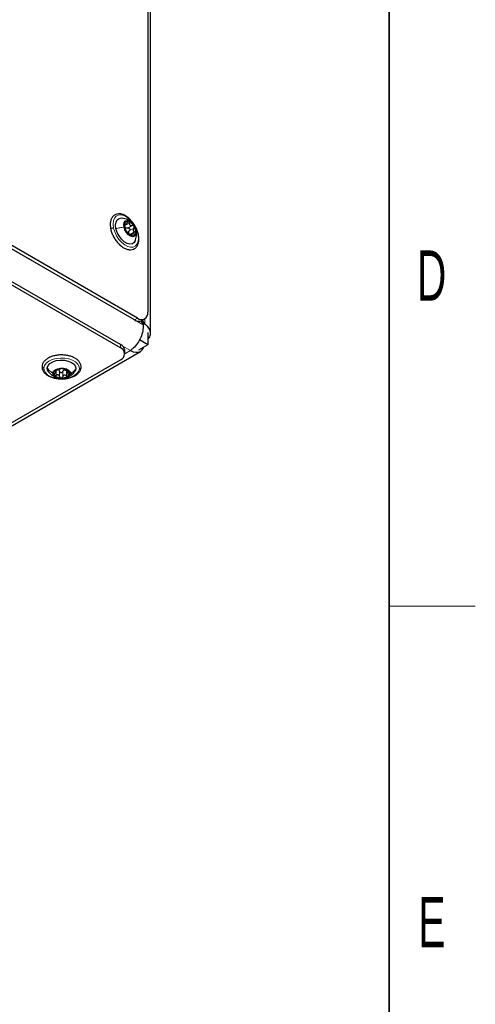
# Model space of a CAD drawing. Header units: millimetres. Extents: x 5 to 418, y 2 to 292.
# Tile 18 of 30: x 382 to 414, y 75 to 143. Entities that reach past the tile are written whole.
import ezdxf

# ---------------------------------------------------------------- set-up
doc = ezdxf.new("R2010")
doc.units = ezdxf.units.MM
doc.layers.add('SLD-0', color=7, linetype='Continuous')
doc.styles.add('SLDTEXTSTYLE0', font='TXT', dxfattribs={"width": 0.605})

msp = doc.modelspace()

# ---------------------------------------------------------------- linework, layer by layer
at = {"color": 7, "linetype": 'Continuous', "lineweight": 25}
for p, q in [((391.2046, 157.7256), (391.2046, 122.696)), ((391.4025, 121.2432), (391.4025, 158.0072)), ((390.2853, 122.1652), (368.365, 134.8195)), ((390.4975, 122.2876), (368.5771, 134.942)), ((389.3095, 120.4587), (374.4603, 129.031)), ((389.3095, 120.2137), (374.4603, 128.786)), ((389.5898, 128.7615), (389.7047, 128.8278)), ((390.4075, 128.3668), (390.3894, 128.4244)), ((390.1161, 128.1339), (389.9952, 128.0641)), ((390.7328, 122.0912), (390.8924, 121.8147)), ((390.7853, 122.1157), (390.9974, 122.2381)), ((390.9924, 121.8724), (390.8353, 122.1446)), ((390.9924, 121.8724), (390.8924, 121.8147)), ((391.2187, 120.4343), (390.6232, 120.778)), ((391.2187, 121.2973), (391.2187, 120.4343)), ((372.8679, 109.6774), (390.7024, 119.973)), ((389.6024, 119.8055), (389.6024, 120.0505)), ((391.2187, 120.4343), (390.5682, 120.0587)), ((372.8313, 109.8847), (389.3095, 119.3973)), ((384.8058, 118.5422), (384.8058, 118.6655)), ((385.6108, 118.6547), (385.6108, 118.5042))]:
    msp.add_line(p, q, dxfattribs=at)
at = {"color": 7, "linetype": 'Continuous', "lineweight": 18}
for p, q in [((390.8924, 121.8147), (373.9087, 131.6192)), ((389.6161, 128.727), (389.9272, 128.9066)), ((389.6196, 128.8475), (389.6383, 128.8582)), ((389.8099, 128.2284), (389.8755, 128.2323)), ((389.8115, 128.5569), (390.1226, 128.7366)), ((389.9219, 128.369), (390.233, 128.5487)), ((389.9767, 128.1134), (390.2878, 128.293)), ((390.0865, 128.0436), (390.1093, 128.0568)), ((390.4975, 122.2876), (390.2853, 122.1652)), ((390.9924, 122.2352), (390.9924, 121.8724)), ((389.3095, 120.4587), (389.3095, 120.2137)), ((390.0025, 120.0423), (389.4361, 120.3693)), ((390.0025, 120.0423), (389.6024, 119.8114)), ((384.752, 118.6105), (384.752, 118.5819)), ((384.8348, 118.6646), (384.8348, 118.3053)), ((385.0735, 118.5746), (385.0735, 118.2153)), ((385.2911, 118.5677), (385.2911, 118.2084)), ((385.5454, 118.642), (385.5454, 118.2827)), ((385.6803, 118.5989), (385.6803, 118.5524))]:
    msp.add_line(p, q, dxfattribs=at)
at = {"color": 7, "linetype": 'Continuous', "lineweight": 18, "flags": 128}
for points in [[(388.8334, 128.5583), (388.8009, 128.8182), (388.8193, 129.0507), (388.8876, 129.2423), (389.0018, 129.3818), (389.1552, 129.4611), (389.339, 129.4757), (389.5424, 129.4245), (389.7537, 129.3108), (389.9605, 129.1409), (390.1508, 128.9249), (390.3137, 128.6753), (390.4395, 128.4065), (390.521, 128.1342)], [(390.521, 128.1342), (390.5535, 127.8743), (390.5351, 127.6418), (390.4668, 127.4502), (390.3526, 127.3107), (390.1992, 127.2314), (390.0154, 127.2169), (389.812, 127.268), (389.6008, 127.3817), (389.3939, 127.5516), (389.2036, 127.7676), (389.0408, 128.0172), (388.9149, 128.286), (388.8334, 128.5583)], [(383.9702, 118.8325), (384.0224, 119.0024), (384.1436, 119.1601), (384.3267, 119.2965), (384.561, 119.4037), (384.8329, 119.4754), (385.1267, 119.5074), (385.4251, 119.498), (385.711, 119.4475), (385.9677, 119.3591), (386.1802, 119.2377), (386.3363, 119.0905), (386.4267, 118.926), (386.4464, 118.7538)], [(386.4464, 118.7538), (386.3942, 118.5839), (386.273, 118.4262), (386.0899, 118.2898), (385.8556, 118.1826), (385.5837, 118.1109), (385.2899, 118.0789), (384.9915, 118.0883), (384.7056, 118.1388), (384.4489, 118.2272), (384.2364, 118.3486), (384.0803, 118.4958), (383.9899, 118.6603), (383.9702, 118.8325)]]:
    msp.add_lwpolyline(points, dxfattribs=at)
at = {"color": 7, "linetype": 'Continuous', "lineweight": 25, "flags": 128}
for points in [[(388.9967, 128.5172), (388.9701, 128.7629), (389.0009, 128.9749), (389.0864, 129.1359), (389.2198, 129.233), (389.3902, 129.2582), (389.4212, 129.2552)], [(389.555, 128.623), (389.5398, 128.8056), (389.577, 128.9535), (389.6621, 129.0487), (389.7849, 129.08), (389.9304, 129.0434), (390.0813, 128.9434), (390.2192, 128.7921), (390.3276, 128.6077), (390.3934, 128.4124)], [(390.3368, 127.6713), (390.2681, 127.5566), (390.1347, 127.4595), (389.9642, 127.4343), (389.7705, 127.483), (389.5693, 127.6016), (389.3768, 127.7805), (389.2086, 128.0053), (389.0784, 128.2577), (388.9967, 128.5172)], [(390.3934, 128.4124), (390.4086, 128.2298), (390.3714, 128.0819), (390.2863, 127.9867), (390.1635, 127.9554), (390.018, 127.992), (389.8671, 128.092), (389.7292, 128.2433), (389.6208, 128.4277), (389.555, 128.623)], [(390.0025, 120.0423), (390.1956, 119.9528), (390.3813, 119.9106), (390.5525, 119.9175), (390.7025, 119.973), (390.8256, 120.0752), (390.9171, 120.22), (390.9383, 120.2724)], [(384.2098, 118.8248), (384.2657, 118.986), (384.398, 119.1314), (384.5959, 119.2495), (384.8435, 119.3306), (385.1206, 119.3682), (385.4048, 119.3592), (385.673, 119.3043), (385.9037, 119.208), (386.078, 119.0781), (386.1818, 118.9251), (386.2068, 118.7614)], [(384.2913, 118.5628), (384.2348, 118.6612), (384.2098, 118.8248)], [(384.5932, 118.4697), (384.6419, 118.59), (384.7589, 118.6934), (384.9301, 118.7675), (385.1348, 118.8033), (385.3484, 118.7965), (385.5451, 118.7479), (385.7012, 118.6635), (385.7978, 118.5533), (385.8234, 118.4307)], [(386.2068, 118.7614), (386.1509, 118.6003), (386.1314, 118.5712)], [(385.8234, 118.4307), (385.7747, 118.3104), (385.6577, 118.207), (385.4865, 118.1329), (385.2818, 118.0971), (385.0682, 118.1039), (384.8715, 118.1525), (384.7154, 118.2369), (384.6188, 118.3471), (384.5932, 118.4697)]]:
    msp.add_lwpolyline(points, dxfattribs=at)
at = {"color": 7, "linetype": 'Continuous', "lineweight": 25}
for centre, radius, start, end in [((390.2946, 128.74), 0.713, 170.984537, 213.202144), ((389.8018, 128.8154), 0.2145, 72.421538, 170.243486), ((389.6347, 128.3659), 0.6939, 27.462282, 70.477659), ((389.8366, 128.7726), 0.2533, 222.116204, 235.825453), ((390.3137, 128.6695), 0.6939, 207.462005, 250.477936), ((390.1301, 128.2869), 0.2603, 185.362952, 198.823924), ((390.1466, 128.22), 0.2145, 252.420967, 350.244606), ((389.6538, 128.2954), 0.713, 350.983374, 33.202657), ((390.7735, 122.626), 0.4367, 230.796791, 9.213907), ((390.5782, 122.5741), 0.503, 234.382634, 294.306869), ((389.102, 120.0006), 0.5029, 5.694277, 65.625522), ((389.1546, 119.8055), 0.4366, 290.783476, 69.216524), ((384.8658, 118.4521), 0.2158, 125.847816, 223.268771), ((385.1841, 118.0334), 0.7416, 85.747165, 126.836853), ((384.9014, 118.4602), 0.242, 62.277248, 76.408599), ((385.2566, 118.1093), 0.6639, 47.170935, 91.514642), ((385.4674, 118.4135), 0.2712, 99.744914, 112.838826), ((385.5508, 118.4483), 0.2158, 305.848082, 43.267981), ((385.16, 118.7911), 0.6639, 227.170874, 271.514583), ((385.2325, 118.867), 0.7416, 265.747171, 306.836846)]:
    msp.add_arc(centre, radius, start, end, dxfattribs=at)
for points, knots in [([(390.5535, 128.1104), (390.5421, 128.1577), (390.5085, 128.2979), (390.4212, 128.5243), (390.2846, 128.7805), (390.1169, 129.0155), (389.9256, 129.2193), (389.7176, 129.3827), (389.4997, 129.4976), (389.2794, 129.5555), (389.0686, 129.5474), (388.8852, 129.4719), (388.7439, 129.3403), (388.6479, 129.1654), (388.5971, 128.9544), (388.5899, 128.7214), (388.6174, 128.5633), (388.6312, 128.4841)], [0, 0, 0, 0, 0.0417305, 0.1235666, 0.2071958, 0.2902387, 0.3704641, 0.4460893, 0.5160793, 0.5803395, 0.6392507, 0.6938398, 0.7467354, 0.8016926, 0.8625715, 0.9312458, 1, 1, 1, 1]), ([(390.0695, 128.9478), (390.0576, 128.9622), (389.992, 129.0415), (389.7738, 129.1709), (389.5526, 129.2232), (389.4133, 129.2561)], [0, 0, 0, 0, 0.07601545, 0.41813789, 1, 1, 1, 1]), ([(389.5904, 128.8517), (389.5886, 128.8411), (389.5847, 128.818), (389.5866, 128.7816), (389.5913, 128.744), (389.5974, 128.7195), (389.6004, 128.7076)], [0, 0, 0, 0, 0.2210189, 0.4802523, 0.7480002, 1, 1, 1, 1]), ([(389.6383, 128.8582), (389.6347, 128.8644), (389.6287, 128.8747), (389.6116, 128.8838), (389.5957, 128.8714), (389.5924, 128.8592), (389.5904, 128.8517)], [0, 0, 0, 0, 0.2890579, 0.48762223, 0.68707456, 1, 1, 1, 1]), ([(389.6383, 128.8582), (389.6464, 128.8448), (389.6578, 128.8258), (389.6869, 128.8195), (389.7084, 128.8284), (389.7286, 128.8471), (389.7564, 128.8845), (389.7696, 128.9194), (389.7789, 128.9439)], [0, 0, 0, 0, 0.1992835, 0.2818946, 0.3767722, 0.5000548, 0.6505539, 1, 1, 1, 1]), ([(389.8666, 129.0199), (389.8574, 129.0206), (389.8381, 129.022), (389.812, 129.0042), (389.7916, 128.9776), (389.7833, 128.9555), (389.7789, 128.9439)], [0, 0, 0, 0, 0.213676, 0.4443865, 0.7076004, 1, 1, 1, 1]), ([(389.9272, 128.9066), (389.9267, 128.9195), (389.9257, 128.9447), (389.9136, 128.979), (389.8947, 129.0074), (389.8755, 129.0159), (389.8666, 129.0199)], [0, 0, 0, 0, 0.2819006, 0.549052, 0.7897085, 1, 1, 1, 1]), ([(389.9272, 128.9066), (389.9286, 128.8789), (389.9308, 128.8377), (389.9537, 128.7886), (389.9786, 128.7584), (390.0112, 128.7381), (390.0602, 128.7239), (390.0977, 128.7315), (390.1226, 128.7366)], [0, 0, 0, 0, 0.2649126, 0.3929709, 0.5167295, 0.6381552, 0.7591964, 1, 1, 1, 1]), ([(388.6312, 128.4841), (388.6426, 128.4368), (388.6763, 128.2967), (388.7635, 128.0703), (388.9001, 127.814), (389.0679, 127.579), (389.2591, 127.3753), (389.4671, 127.2119), (389.685, 127.0969), (389.9053, 127.0391), (390.1162, 127.0471), (390.2995, 127.1226), (390.4408, 127.2543), (390.5368, 127.4292), (390.5876, 127.6401), (390.5948, 127.8731), (390.5673, 128.0313), (390.5535, 128.1104)], [0, 0, 0, 0, 0.0417305, 0.1235666, 0.2071956, 0.2902382, 0.3704642, 0.4460892, 0.5160793, 0.5803395, 0.6392507, 0.6938398, 0.7467355, 0.8016926, 0.8625715, 0.9312458, 1, 1, 1, 1]), ([(389.6551, 128.452), (389.6535, 128.4635), (389.6505, 128.4846), (389.6428, 128.5169), (389.6355, 128.551), (389.6273, 128.5895), (389.6165, 128.6424), (389.6068, 128.6818), (389.6004, 128.7076)], [0, 0, 0, 0, 0.1340018, 0.2442626, 0.3800433, 0.5344042, 0.6954561, 1, 1, 1, 1]), ([(389.6487, 128.6028), (389.6385, 128.6217), (389.6177, 128.6605), (389.6166, 128.7045), (389.6161, 128.727)], [0, 0, 0, 0, 0.4884863, 1, 1, 1, 1]), ([(389.6551, 128.452), (389.6559, 128.4471), (389.6579, 128.434), (389.6668, 128.4112), (389.6798, 128.3816), (389.6917, 128.3607), (389.698, 128.3495)], [0, 0, 0, 0, 0.13224393, 0.35513742, 0.65533493, 1, 1, 1, 1]), ([(389.8115, 128.5569), (389.7916, 128.5522), (389.7519, 128.5428), (389.7135, 128.5563), (389.6943, 128.5631)], [0, 0, 0, 0, 0.5011349, 1, 1, 1, 1]), ([(389.698, 128.3495), (389.7046, 128.3386), (389.717, 128.3183), (389.7363, 128.293), (389.7515, 128.2745), (389.7618, 128.2669), (389.7656, 128.2641)], [0, 0, 0, 0, 0.3497441, 0.6506517, 0.8712792, 1, 1, 1, 1]), ([(389.961, 128.094), (389.9416, 128.1123), (389.912, 128.1401), (389.8711, 128.1751), (389.8416, 128.2008), (389.8154, 128.2234), (389.7914, 128.2453), (389.7746, 128.2575), (389.7656, 128.2641)], [0, 0, 0, 0, 0.308064, 0.4697482, 0.6241611, 0.7602481, 0.8699602, 1, 1, 1, 1]), ([(389.8115, 128.5569), (389.8231, 128.5595), (389.8465, 128.5645), (389.883, 128.5569), (389.9158, 128.5376), (389.9411, 128.5076), (389.9552, 128.4708), (389.9564, 128.4325), (389.9455, 128.3964), (389.9297, 128.3781), (389.9219, 128.369)], [0, 0, 0, 0, 0.1190124, 0.2401646, 0.3669729, 0.4979538, 0.6293354, 0.7575326, 0.8801982, 1, 1, 1, 1]), ([(389.8709, 128.2625), (389.8742, 128.2827), (389.8807, 128.3232), (389.9081, 128.3537), (389.9219, 128.369)], [0, 0, 0, 0, 0.4985201, 1, 1, 1, 1]), ([(389.9767, 128.1134), (389.9573, 128.1249), (389.9193, 128.1474), (389.8954, 128.1846), (389.8837, 128.2029)], [0, 0, 0, 0, 0.5091835, 1, 1, 1, 1]), ([(390.2504, 128.6859), (390.2427, 128.6965), (390.2276, 128.7173), (390.1942, 128.7364), (390.1577, 128.7442), (390.1342, 128.7391), (390.1226, 128.7366)], [0, 0, 0, 0, 0.262966, 0.5171194, 0.7609903, 1, 1, 1, 1]), ([(390.233, 128.5487), (390.2167, 128.5292), (390.1921, 128.4999), (390.1808, 128.45), (390.1827, 128.4114), (390.1971, 128.3745), (390.229, 128.3301), (390.2641, 128.3079), (390.2878, 128.293)], [0, 0, 0, 0, 0.2394748, 0.3601252, 0.4814475, 0.606, 0.7347573, 1, 1, 1, 1]), ([(390.233, 128.5487), (390.2408, 128.5577), (390.2566, 128.5759), (390.2673, 128.6118), (390.2669, 128.6505), (390.256, 128.674), (390.2504, 128.6859)], [0, 0, 0, 0, 0.2378254, 0.4827416, 0.7378112, 1, 1, 1, 1]), ([(390.2499, 128.1424), (390.2621, 128.1406), (390.2854, 128.1373), (390.3184, 128.1425), (390.3465, 128.1573), (390.3543, 128.1751), (390.358, 128.1837)], [0, 0, 0, 0, 0.2899693, 0.5526563, 0.7841023, 1, 1, 1, 1]), ([(390.358, 128.1837), (390.3588, 128.1936), (390.3604, 128.2148), (390.3447, 128.2454), (390.3205, 128.2729), (390.2989, 128.2862), (390.2878, 128.293)], [0, 0, 0, 0, 0.21190818, 0.45290567, 0.71899339, 1, 1, 1, 1]), ([(390.3335, 127.6634), (390.3711, 127.7764), (390.4285, 127.949), (390.4346, 128.1901), (390.4163, 128.3092), (390.4075, 128.3668)], [0, 0, 0, 0, 0.4954355, 0.756414, 1, 1, 1, 1]), ([(389.961, 128.094), (389.9699, 128.0856), (389.9884, 128.0683), (390.0189, 128.0458), (390.0498, 128.0265), (390.0717, 128.019), (390.0818, 128.0155)], [0, 0, 0, 0, 0.2534178, 0.5224464, 0.7814516, 1, 1, 1, 1]), ([(390.0818, 128.0155), (390.0893, 128.0138), (390.1016, 128.0109), (390.1196, 128.0201), (390.1193, 128.0398), (390.113, 128.0505), (390.1093, 128.0568)], [0, 0, 0, 0, 0.3034567, 0.5001471, 0.7039866, 1, 1, 1, 1]), ([(390.2499, 128.1424), (390.2243, 128.146), (390.1876, 128.1512), (390.1419, 128.1446), (390.1158, 128.1356), (390.0979, 128.1203), (390.0898, 128.0907), (390.1012, 128.0708), (390.1093, 128.0568)], [0, 0, 0, 0, 0.3440201, 0.4921244, 0.614, 0.7096641, 0.7946135, 1, 1, 1, 1]), ([(390.8924, 121.8147), (390.8876, 121.6724), (390.8774, 121.3749), (390.7289, 120.9404), (390.5074, 120.5381), (390.258, 120.2326), (390.0711, 120.0934), (390.0025, 120.0423)], [0, 0, 0, 0, 0.2067566, 0.4321923, 0.6608063, 0.8755009, 1, 1, 1, 1]), ([(391.2187, 120.819), (391.2345, 120.8325), (391.33, 120.9143), (391.418, 121.1405), (391.3889, 121.4626), (391.2137, 121.7114), (391.0585, 121.8243), (390.9924, 121.8724)], [0, 0, 0, 0, 0.0497039, 0.301157, 0.5393458, 0.8038405, 1, 1, 1, 1]), ([(386.5659, 118.8404), (386.5671, 118.8768), (386.5705, 118.975), (386.5217, 119.1346), (386.4097, 119.3016), (386.2437, 119.4476), (386.0308, 119.5682), (385.78, 119.6583), (385.5035, 119.7139), (385.2143, 119.7332), (384.9249, 119.7154), (384.6475, 119.6612), (384.3939, 119.572), (384.174, 119.4495), (384.0009, 119.2955), (383.8852, 119.1222), (383.8613, 118.9973), (383.8507, 118.9418)], [0, 0, 0, 0, 0.03110422, 0.08394801, 0.13963667, 0.20176745, 0.27171424, 0.34832064, 0.42938851, 0.51277448, 0.59619143, 0.67736977, 0.75436392, 0.82591208, 0.89168498, 0.95195771, 1, 1, 1, 1]), ([(383.8507, 118.9418), (383.8495, 118.9055), (383.8461, 118.8073), (383.8949, 118.6476), (384.0069, 118.4807), (384.1729, 118.3346), (384.3858, 118.214), (384.6366, 118.124), (384.9131, 118.0683), (385.2023, 118.0491), (385.4917, 118.0668), (385.7691, 118.121), (386.0227, 118.2103), (386.2426, 118.3328), (386.4157, 118.4868), (386.5314, 118.66), (386.5553, 118.785), (386.5659, 118.8404)], [0, 0, 0, 0, 0.0311043, 0.083948, 0.1396365, 0.2017672, 0.2717144, 0.3483204, 0.4293883, 0.5127743, 0.5961917, 0.6773696, 0.7543638, 0.8259119, 0.8916848, 0.9519576, 1, 1, 1, 1]), ([(384.2875, 118.568), (384.3424, 118.5022), (384.4402, 118.3851), (384.63, 118.2512), (384.7813, 118.1703), (384.8816, 118.1484), (384.904, 118.1435)], [0, 0, 0, 0, 0.3352565, 0.5970869, 0.9098718, 1, 1, 1, 1]), ([(384.7394, 118.627), (384.7336, 118.6217), (384.7242, 118.613), (384.7189, 118.5936), (384.7338, 118.5822), (384.7452, 118.582), (384.752, 118.5819)], [0, 0, 0, 0, 0.3275728, 0.5318953, 0.720272, 1, 1, 1, 1]), ([(384.7363, 118.4176), (384.7535, 118.4373), (384.7781, 118.4656), (384.7988, 118.5076), (384.8066, 118.5341), (384.8057, 118.5571), (384.7884, 118.5803), (384.767, 118.5812), (384.752, 118.5819)], [0, 0, 0, 0, 0.3543099, 0.5074465, 0.6329181, 0.7286324, 0.8088285, 1, 1, 1, 1]), ([(384.8712, 118.6872), (384.8595, 118.6841), (384.8353, 118.6776), (384.8002, 118.6638), (384.767, 118.6479), (384.7481, 118.6336), (384.7394, 118.627)], [0, 0, 0, 0, 0.2472347, 0.5142513, 0.775571, 1, 1, 1, 1]), ([(384.8348, 118.6646), (384.8546, 118.6748), (384.8934, 118.6949), (384.937, 118.6953), (384.9583, 118.6955)], [0, 0, 0, 0, 0.5117893, 1, 1, 1, 1]), ([(384.8712, 118.6872), (384.8964, 118.694), (384.9352, 118.7043), (384.9864, 118.7201), (385.0244, 118.7313), (385.0587, 118.7413), (385.0923, 118.7502), (385.1136, 118.7575), (385.1255, 118.7616)], [0, 0, 0, 0, 0.2958521, 0.4539604, 0.6071055, 0.7445172, 0.8578925, 1, 1, 1, 1]), ([(385.014, 118.6745), (385.0288, 118.6609), (385.0585, 118.6335), (385.0685, 118.5943), (385.0735, 118.5746)], [0, 0, 0, 0, 0.4961465, 1, 1, 1, 1]), ([(385.2911, 118.5677), (385.2867, 118.5565), (385.2778, 118.534), (385.2511, 118.5073), (385.2168, 118.4899), (385.1779, 118.4845), (385.1394, 118.4921), (385.1069, 118.5116), (385.083, 118.5402), (385.0766, 118.5632), (385.0735, 118.5746)], [0, 0, 0, 0, 0.1203099, 0.2433197, 0.3717971, 0.5033991, 0.6340355, 0.7604946, 0.88134, 1, 1, 1, 1]), ([(385.239, 118.773), (385.2261, 118.7732), (385.2018, 118.7735), (385.1691, 118.7708), (385.1438, 118.7676), (385.1306, 118.7633), (385.1255, 118.7616)], [0, 0, 0, 0, 0.3377958, 0.6351386, 0.8603726, 1, 1, 1, 1]), ([(385.3431, 118.7547), (385.3393, 118.7566), (385.3286, 118.7621), (385.306, 118.7665), (385.2752, 118.7713), (385.2517, 118.7724), (385.239, 118.773)], [0, 0, 0, 0, 0.1209482, 0.3387059, 0.6423993, 1, 1, 1, 1]), ([(385.2911, 118.5677), (385.2983, 118.587), (385.3127, 118.6258), (385.3456, 118.6509), (385.3621, 118.6634)], [0, 0, 0, 0, 0.4990594, 1, 1, 1, 1]), ([(385.3431, 118.7547), (385.3523, 118.7499), (385.3696, 118.7409), (385.3987, 118.7305), (385.4302, 118.7184), (385.4665, 118.7049), (385.5172, 118.6856), (385.5562, 118.673), (385.5818, 118.6647)], [0, 0, 0, 0, 0.1219046, 0.2284248, 0.3627932, 0.5183818, 0.6830316, 1, 1, 1, 1]), ([(385.4215, 118.6808), (385.4433, 118.6793), (385.4876, 118.6762), (385.5259, 118.6536), (385.5454, 118.642)], [0, 0, 0, 0, 0.4909552, 1, 1, 1, 1]), ([(385.4851, 118.1402), (385.5179, 118.1461), (385.618, 118.1641), (385.7664, 118.2401), (385.9614, 118.3692), (386.068, 118.4962), (386.1338, 118.5745)], [0, 0, 0, 0, 0.12470752, 0.38111038, 0.61847996, 1, 1, 1, 1]), ([(385.7079, 118.5962), (385.7004, 118.6034), (385.6838, 118.6191), (385.6524, 118.6369), (385.618, 118.653), (385.5937, 118.6608), (385.5818, 118.6647)], [0, 0, 0, 0, 0.215181, 0.4720695, 0.7416998, 1, 1, 1, 1]), ([(385.6803, 118.5524), (385.6879, 118.5522), (385.7009, 118.5519), (385.7194, 118.5605), (385.7209, 118.5807), (385.7128, 118.5904), (385.7079, 118.5962)], [0, 0, 0, 0, 0.3029238, 0.516596, 0.7107548, 1, 1, 1, 1]), ([(384.7363, 118.4176), (384.7281, 118.4082), (384.7125, 118.3902), (384.6983, 118.3598), (384.6941, 118.3284), (384.704, 118.312), (384.7087, 118.3042)], [0, 0, 0, 0, 0.2929631, 0.5588644, 0.7902829, 1, 1, 1, 1]), ([(384.7087, 118.3042), (384.7161, 118.2983), (384.7321, 118.2855), (384.7654, 118.2826), (384.8008, 118.2884), (384.8232, 118.2995), (384.8348, 118.3053)], [0, 0, 0, 0, 0.2078953, 0.4465038, 0.7137962, 1, 1, 1, 1]), ([(385.0735, 118.2153), (385.0665, 118.2395), (385.056, 118.2757), (385.0212, 118.312), (384.9885, 118.331), (384.9505, 118.3385), (384.8967, 118.3352), (384.8597, 118.3174), (384.8348, 118.3053)], [0, 0, 0, 0, 0.2405515, 0.3606892, 0.4810213, 0.6046181, 0.7329841, 1, 1, 1, 1]), ([(385.0735, 118.2153), (385.0766, 118.2039), (385.0829, 118.181), (385.1067, 118.1526), (385.1392, 118.1323), (385.1646, 118.1291), (385.1775, 118.1274)], [0, 0, 0, 0, 0.2382027, 0.4819317, 0.7362627, 1, 1, 1, 1]), ([(385.1775, 118.1274), (385.1907, 118.1283), (385.2166, 118.13), (385.251, 118.148), (385.2778, 118.1746), (385.2867, 118.1972), (385.2911, 118.2084)], [0, 0, 0, 0, 0.2614813, 0.5161986, 0.7610932, 1, 1, 1, 1]), ([(385.5454, 118.2827), (385.521, 118.2963), (385.4846, 118.3165), (385.4301, 118.3233), (385.3905, 118.3184), (385.355, 118.3017), (385.3156, 118.268), (385.3009, 118.2322), (385.2911, 118.2084)], [0, 0, 0, 0, 0.2629708, 0.3912749, 0.5158643, 0.6382451, 0.759862, 1, 1, 1, 1]), ([(385.5454, 118.2827), (385.5568, 118.2763), (385.5789, 118.2636), (385.6151, 118.2556), (385.6502, 118.2564), (385.6685, 118.268), (385.6772, 118.2734)], [0, 0, 0, 0, 0.2770291, 0.5428804, 0.785794, 1, 1, 1, 1]), ([(385.6803, 118.5524), (385.6635, 118.5527), (385.6397, 118.5532), (385.6158, 118.5326), (385.6092, 118.5096), (385.6127, 118.4822), (385.6276, 118.4387), (385.6494, 118.4089), (385.6646, 118.3881)], [0, 0, 0, 0, 0.2125812, 0.3001734, 0.3955802, 0.5156415, 0.6612013, 1, 1, 1, 1]), ([(385.6772, 118.2734), (385.6832, 118.2808), (385.6957, 118.2959), (385.6963, 118.3277), (385.6857, 118.3593), (385.6719, 118.3782), (385.6646, 118.3881)], [0, 0, 0, 0, 0.2199377, 0.4509527, 0.7111409, 1, 1, 1, 1])]:
    msp.add_open_spline(points, degree=3, knots=knots, dxfattribs=at)
at = {"color": 7, "linetype": 'Continuous', "lineweight": 18}
for points, knots in [([(388.8334, 128.5583), (388.8208, 128.5602), (388.7934, 128.5643), (388.75, 128.5592), (388.7068, 128.5487), (388.6683, 128.5321), (388.6435, 128.5143), (388.6275, 128.4944), (388.6321, 128.4861), (388.6329, 128.4846)], [0, 0, 0, 0, 0.16293644, 0.35648247, 0.55688583, 0.73871014, 0.88128321, 0.97830744, 1, 1, 1, 1]), ([(388.9967, 128.5172), (389.0891, 128.5415), (389.2727, 128.5899), (389.4613, 128.612), (389.555, 128.623)], [0, 0, 0, 0, 0.5029359, 1, 1, 1, 1]), ([(390.521, 128.1342), (390.5308, 128.1318), (390.5454, 128.1282), (390.5502, 128.1146), (390.5518, 128.11)], [0, 0, 0, 0, 0.66109972, 1, 1, 1, 1]), ([(383.9702, 118.8325), (383.9546, 118.8344), (383.9241, 118.8381), (383.8843, 118.8613), (383.8583, 118.8939), (383.8472, 118.9242), (383.8515, 118.9391), (383.8521, 118.9416)], [0, 0, 0, 0, 0.25993, 0.5097941, 0.7417946, 0.9581038, 1, 1, 1, 1]), ([(384.2098, 118.8248), (384.2623, 118.7563), (384.3698, 118.6161), (384.5176, 118.5193), (384.5932, 118.4697)], [0, 0, 0, 0, 0.4885177, 1, 1, 1, 1]), ([(386.2068, 118.7614), (386.1543, 118.6963), (386.0467, 118.5627), (385.899, 118.4754), (385.8234, 118.4307)], [0, 0, 0, 0, 0.4881286, 1, 1, 1, 1]), ([(386.4464, 118.7538), (386.462, 118.7547), (386.4923, 118.7565), (386.5316, 118.7771), (386.5591, 118.8065), (386.5628, 118.8304), (386.5645, 118.8407)], [0, 0, 0, 0, 0.2869106, 0.5581395, 0.8088776, 1, 1, 1, 1])]:
    msp.add_open_spline(points, degree=3, knots=knots, dxfattribs=at)
at = {"layer": 'SLD-0', "lineweight": 35}
msp.add_line((408, 12), (408, 282.5), dxfattribs=at)
at = {"layer": 'SLD-0', "lineweight": 18}
msp.add_line((408, 102.25), (414, 102.25), dxfattribs=at)

# ---------------------------------------------------------------- texts
at = {"layer": 'SLD-0', "char_height": 3.5, "attachment_point": 2, "style": 'SLDTEXTSTYLE0'}
for s, insert in [('D', (410.9597, 127.0011)), ('E', (410.9816, 82.0011))]:
    msp.add_mtext(s, dxfattribs=dict(at, insert=insert))

doc.saveas('drawing.dxf')
